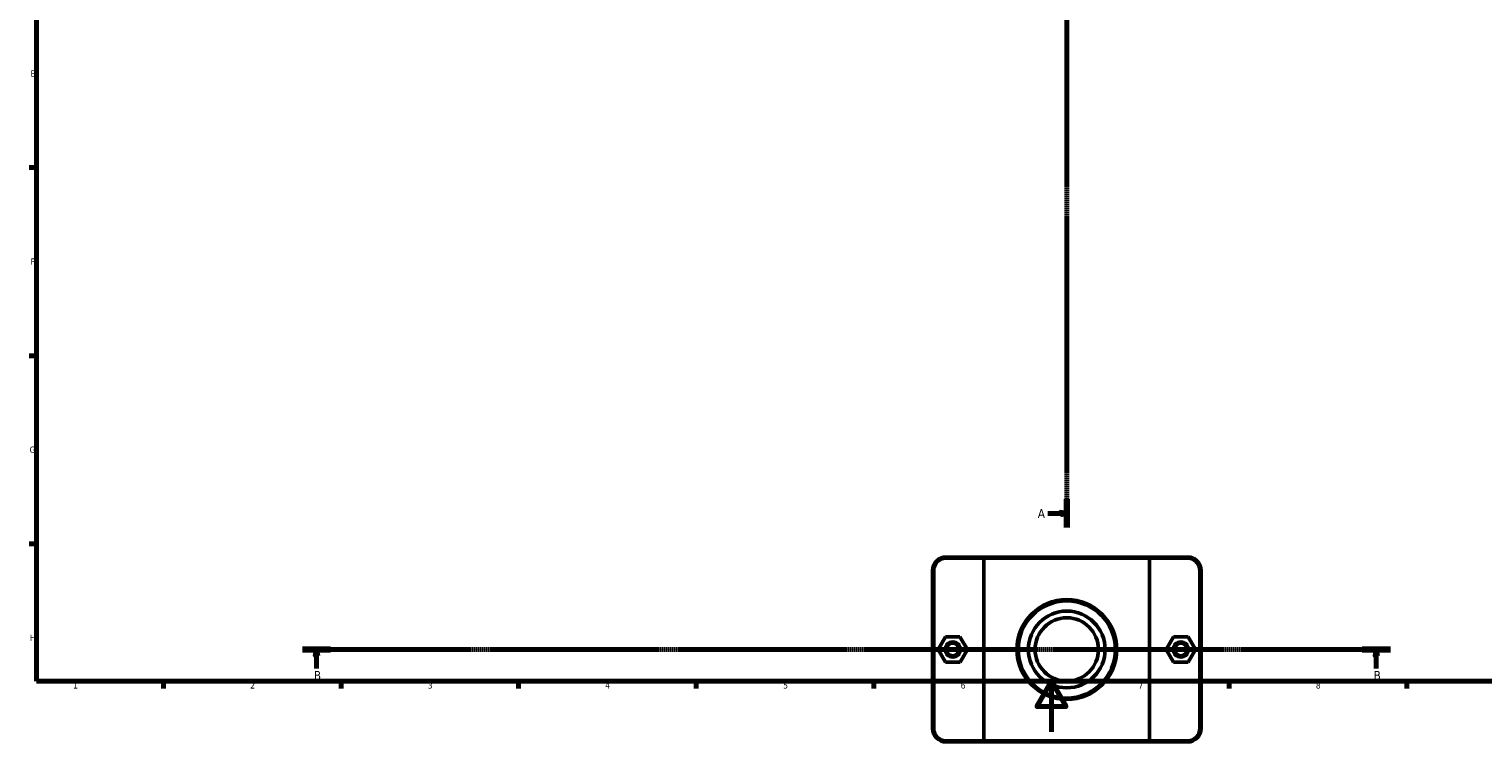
# Model space of a CAD drawing. Header units: millimetres. Extents: x 0 to 1134, y -4 to 1083.
# Tile 1 of 6: x 17 to 591, y -4 to 277. Entities that reach past the tile are written whole.
import ezdxf

# ---------------------------------------------------------------- set-up
doc = ezdxf.new("R2010")
doc.units = ezdxf.units.MM
doc.linetypes.add('CHAIN', pattern=[0.7087, 0.4724, -0.0591, 0.1181, -0.0591])
for name, color, linetype, lineweight in [('Border (ISO)', 7, 'Continuous', 70), ('Section Line (ISO)', 7, 'CHAIN', 70), ('Visible (ISO)', 7, 'Continuous', 50), ('Visible Narrow (ISO)', 7, 'Continuous', 35)]:
    doc.layers.add(name, color=color, linetype=linetype, lineweight=lineweight)
doc.styles.add('Label Text (ISO)', font='tahoma.ttf')
doc.styles.add('Note Text (ISO)', font='tahoma.ttf')

# ---------------------------------------------------------------- blocks, each defined once
blk = doc.blocks.new('Borders Default Border')
at = {"layer": 'Border (ISO)'}
for p, q in [((20, 222.75), (17.1, 222.75)), ((20, 148.5), (17.1, 148.5)), ((20, 74.25), (17.1, 74.25)), ((70.08, 20), (70.08, 17.1)), ((140.17, 20), (140.17, 17.1)), ((210.25, 20), (210.25, 17.1)), ((280.33, 20), (280.33, 17.1)), ((350.42, 20), (350.42, 17.1)), ((490.58, 20), (490.58, 17.1)), ((560.67, 20), (560.67, 17.1))]:
    blk.add_line(p, q, dxfattribs=at)
at = {"layer": 'Border (ISO)', "flags": 128}
for points in [[(20, 20), (20, 574), (821, 574), (821, 20), (20, 20)], [(420.5, 0), (420.5, 20), (414.73, 10), (426.27, 10), (420.5, 20)]]:
    blk.add_lwpolyline(points, dxfattribs=at)
at = {"layer": 'Border (ISO)', "color": 232, "true_color": 0xca0064, "char_height": 2.5, "attachment_point": 7, "style": 'Note Text (ISO)'}
for s, insert in [('E', (17.64, 258.63)), ('F', (17.7, 184.38)), ('G', (17.31, 110.08)), ('H', (17.44, 35.88)), ('1', (34.48, 17.1)), ('2', (104.37, 17.1)), ('3', (174.43, 17.05)), ('4', (244.42, 17.1)), ('5', (314.64, 17.05)), ('6', (384.66, 17.05)), ('7', (454.77, 17.1)), ('8', (524.81, 17.04))]:
    blk.add_mtext(s, dxfattribs=dict(at, insert=insert))
blk = doc.blocks.new('2dTransSection0')
at = {"layer": 'Section Line (ISO)', "linetype": 'CHAIN'}
blk.add_line((426.53, 410.92), (426.53, 80.61), dxfattribs=at)
at = {"layer": 'Section Line (ISO)', "linetype": 'Continuous', "lineweight": 140}
for p, q in [((426.53, 410.92), (426.53, 399.73)), ((426.53, 91.81), (426.53, 80.61))]:
    blk.add_line(p, q, dxfattribs=at)
at = {"layer": 'Section Line (ISO)', "linetype": 'Continuous'}
for p, q in [((419.03, 405.33), (424.03, 405.33)), ((426.53, 405.33), (424.03, 405.83)), ((424.03, 405.83), (424.03, 404.83)), ((424.03, 405.33), (426.53, 405.33)), ((424.03, 404.83), (426.53, 405.33)), ((419.03, 86.21), (424.03, 86.21)), ((426.53, 86.21), (424.03, 86.71)), ((424.03, 86.71), (424.03, 85.71)), ((424.03, 86.21), (426.53, 86.21)), ((424.03, 85.71), (426.53, 86.21))]:
    blk.add_line(p, q, dxfattribs=at)
at = {"layer": 'Section Line (ISO)', "linetype": 'Continuous', "flags": 128}
for points in [[(424.03, 404.83), (426.53, 405.33), (424.03, 405.83), (424.03, 404.83)], [(424.03, 85.71), (426.53, 86.21), (424.03, 86.71), (424.03, 85.71)]]:
    blk.add_lwpolyline(points, dxfattribs=at)
at = {"layer": 'Section Line (ISO)'}
for points in [[(424.03, 404.83), (426.53, 405.33), (424.03, 405.83), (424.03, 404.83)], [(424.03, 85.71), (426.53, 86.21), (424.03, 86.71), (424.03, 85.71)]]:
    blk.add_solid(points, dxfattribs=at)
at = {"layer": 'Section Line (ISO)', "char_height": 3.5, "attachment_point": 7, "style": 'Label Text (ISO)'}
for insert in [(415.08, 403.58), (415.08, 84.46)]:
    blk.add_mtext('A', dxfattribs=dict(at, insert=insert))
blk = doc.blocks.new('2dTransSection1')
at = {"layer": 'Section Line (ISO)', "linetype": 'CHAIN'}
blk.add_line((554.2, 32.51), (124.95, 32.51), dxfattribs=at)
at = {"layer": 'Section Line (ISO)', "linetype": 'Continuous', "lineweight": 140}
for p, q in [((136.08, 32.51), (124.95, 32.51)), ((554.2, 32.51), (543.08, 32.51))]:
    blk.add_line(p, q, dxfattribs=at)
at = {"layer": 'Section Line (ISO)', "linetype": 'Continuous'}
for p, q in [((130.52, 32.51), (130.02, 30.01)), ((130.02, 30.01), (131.02, 30.01)), ((130.52, 30.01), (130.52, 32.51)), ((131.02, 30.01), (130.52, 32.51)), ((130.52, 25.03), (130.52, 30.01)), ((548.64, 32.51), (548.14, 30.01)), ((548.14, 30.01), (549.14, 30.01)), ((548.64, 30.01), (548.64, 32.51)), ((549.14, 30.01), (548.64, 32.51)), ((548.64, 25.03), (548.64, 30.01))]:
    blk.add_line(p, q, dxfattribs=at)
at = {"layer": 'Section Line (ISO)', "linetype": 'Continuous', "flags": 128}
for points in [[(131.02, 30.01), (130.52, 32.51), (130.02, 30.01), (131.02, 30.01)], [(549.14, 30.01), (548.64, 32.51), (548.14, 30.01), (549.14, 30.01)]]:
    blk.add_lwpolyline(points, dxfattribs=at)
at = {"layer": 'Section Line (ISO)'}
for points in [[(131.02, 30.01), (130.52, 32.51), (130.02, 30.01), (131.02, 30.01)], [(549.14, 30.01), (548.64, 32.51), (548.14, 30.01), (549.14, 30.01)]]:
    blk.add_solid(points, dxfattribs=at)
at = {"layer": 'Section Line (ISO)', "char_height": 3.5, "attachment_point": 7, "style": 'Label Text (ISO)'}
for insert in [(129.45, 20.51), (547.57, 20.51)]:
    blk.add_mtext('B', dxfattribs=dict(at, insert=insert))

msp = doc.modelspace()

# ---------------------------------------------------------------- linework, layer by layer
at = {"layer": 'Visible (ISO)'}
for p, q in [((394.185, 69.01), (378.831, 69.01)), ((394.185, 69.01), (458.877, 69.01)), ((474.231, 69.01), (458.877, 69.01)), ((373.531, 63.71), (373.531, 1.31)), ((374.031, 1.31), (374.031, 63.71)), ((378.831, 68.51), (393.839, 68.51)), ((459.223, 68.51), (393.839, 68.51)), ((393.839, 68.51), (393.839, -3.49)), ((459.223, 68.51), (474.231, 68.51)), ((459.223, -3.49), (459.223, 68.51)), ((479.031, 63.71), (479.031, 1.31)), ((479.531, 1.31), (479.531, 63.71)), ((378.618, 37.495), (375.758, 32.479)), ((384.391, 37.526), (378.618, 37.495)), ((387.305, 32.541), (384.391, 37.526)), ((465.758, 32.541), (468.671, 37.526)), ((468.671, 37.526), (474.445, 37.495)), ((474.445, 37.495), (477.305, 32.479)), ((375.758, 32.479), (378.671, 27.495)), ((384.445, 27.526), (387.305, 32.541)), ((468.618, 27.526), (465.758, 32.541)), ((477.305, 32.479), (474.391, 27.495)), ((378.671, 27.495), (384.445, 27.526)), ((474.391, 27.495), (468.618, 27.526)), ((393.839, -3.49), (378.831, -3.49)), ((378.831, -3.99), (394.185, -3.99)), ((393.839, -3.49), (459.223, -3.49)), ((458.877, -3.99), (394.185, -3.99)), ((458.877, -3.99), (474.231, -3.99)), ((474.231, -3.49), (459.223, -3.49))]:
    msp.add_line(p, q, dxfattribs=at)
for centre, radius in [((426.531, 32.51), 19.689), ((426.531, 32.51), 19.189), ((426.531, 32.51), 15.146), ((426.531, 32.51), 12.5), ((381.531, 32.51), 3), ((381.531, 32.51), 2.5), ((471.531, 32.51), 3), ((471.531, 32.51), 2.5)]:
    msp.add_circle(centre, radius, dxfattribs=at)
for centre, radius, start, end in [((378.831, 63.71), 5.3, 90, 180), ((474.231, 63.71), 5.3, 0, 90), ((378.831, 63.71), 4.8, 90, 180), ((474.231, 63.71), 4.8, 0, 90), ((378.831, 1.31), 5.3, 180, 270), ((378.831, 1.31), 4.8, 180, 270), ((474.231, 1.31), 5.3, 270, 0), ((474.231, 1.31), 4.8, 270, 0)]:
    msp.add_arc(centre, radius, start, end, dxfattribs=at)
for points in [[(394.185, 69.01), (394.07, 68.844), (393.954, 68.677), (393.839, 68.51)], [(458.877, 69.01), (458.993, 68.844), (459.108, 68.677), (459.223, 68.51)], [(394.185, -3.99), (394.07, -3.823), (393.954, -3.657), (393.839, -3.49)], [(458.877, -3.99), (458.993, -3.823), (459.108, -3.657), (459.223, -3.49)]]:
    msp.add_open_spline(points, degree=3, dxfattribs=at)
at = {"layer": 'Visible Narrow (ISO)'}
for p, q in [((378.831, 68.535), (378.831, 68.985)), ((474.231, 68.535), (474.231, 68.985)), ((374.006, 63.71), (373.556, 63.71)), ((479.056, 63.71), (479.506, 63.71)), ((374.006, 1.31), (373.556, 1.31)), ((479.056, 1.31), (479.506, 1.31)), ((378.831, -3.515), (378.831, -3.965)), ((474.231, -3.515), (474.231, -3.965))]:
    msp.add_line(p, q, dxfattribs=at)

# ---------------------------------------------------------------- block references
msp.add_blockref('Borders Default Border', (0, 0))
at = {"layer": 'Section Line (ISO)'}
for name in ['2dTransSection0', '2dTransSection1']:
    msp.add_blockref(name, (0, 0), dxfattribs=at)

doc.saveas('drawing.dxf')
